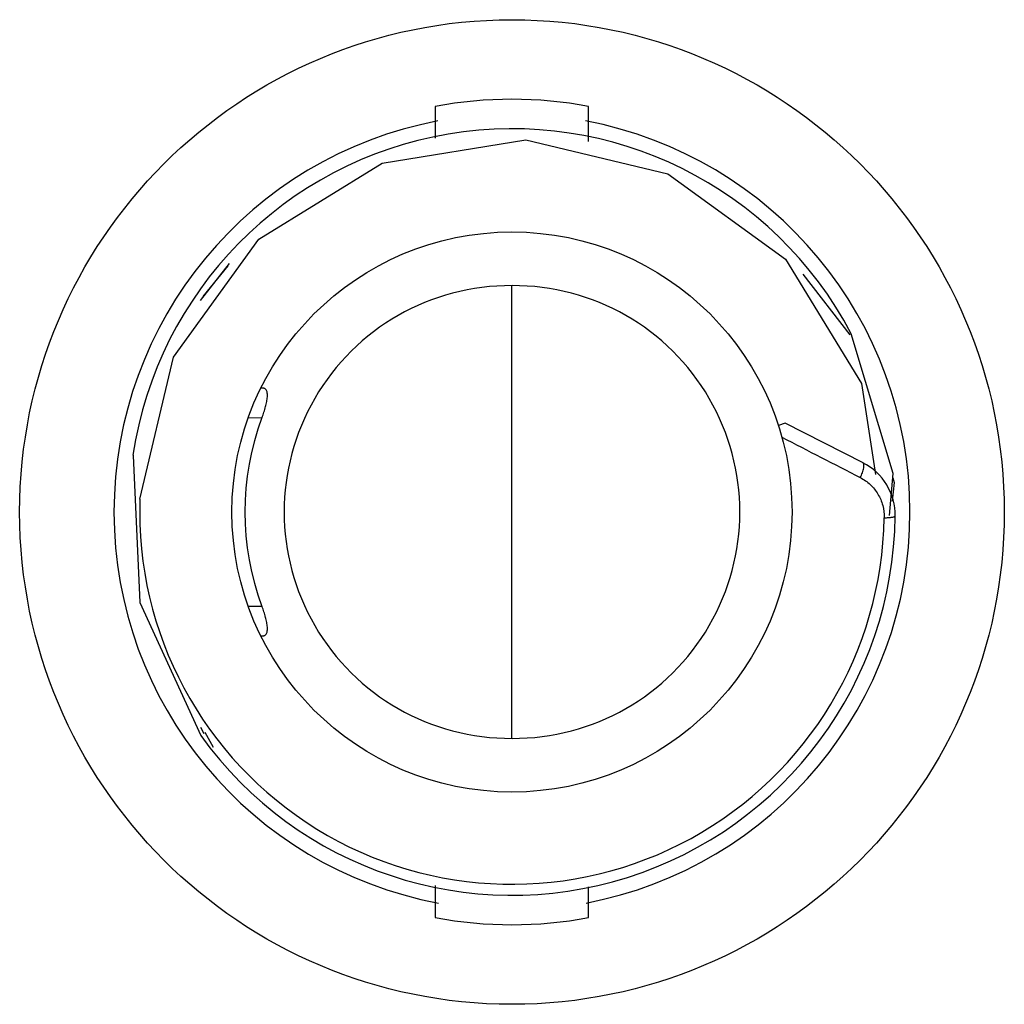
# Model space of a CAD drawing. Header units: millimetres. Extents: x 2.3 to 19, y 6.5 to 23.2.
import ezdxf

# ---------------------------------------------------------------- set-up
doc = ezdxf.new("R2010")
doc.units = ezdxf.units.MM
doc.header["$LTSCALE"] = 1.937647
doc.layers.get('0').update_dxf_attribs({"linetype": 'CONTINUOUS'})

msp = doc.modelspace()

# ---------------------------------------------------------------- linework, layer by layer
at = {"color": 7, "linetype": 'Continuous'}
for p, q in [((9.354, 21.686), (9.354, 21.148)), ((11.954, 21.09), (11.954, 21.686)), ((5.369, 18.393), (5.865, 19.021)), ((5.833, 18.985), (5.41, 18.463)), ((15.59, 18.843), (16.383, 17.811)), ((10.654, 10.968), (10.654, 18.648)), ((6.434, 16.908), (6.394, 16.909)), ((16.581, 16.987), (16.822, 15.442)), ((6.184, 16.412), (6.415, 16.408)), ((15.287, 16.313), (15.172, 16.276)), ((16.608, 15.641), (15.287, 16.313)), ((4.34, 13.271), (5.376, 11.018)), ((6.415, 13.208), (6.184, 13.204)), ((6.394, 12.708), (6.434, 12.708)), ((5.432, 11.048), (5.374, 11.155)), ((5.447, 11.073), (5.585, 10.821)), ((9.354, 8.473), (9.354, 7.93)), ((11.954, 7.93), (11.954, 8.45))]:
    msp.add_line(p, q, dxfattribs=at)
for points in [[(4.344, 15.025), (4.913, 17.436), (6.358, 19.435), (8.451, 20.725), (10.89, 21.118), (13.295, 20.543), (15.291, 19.095), (16.581, 16.987)], [(17.055, 14.748), (17.121, 15.463), (16.407, 17.829)], [(4.231, 15.773), (4.229, 15.767), (4.34, 13.271)], [(17.114, 15.386), (17.135, 15.309), (17.1, 14.989)]]:
    msp.add_lwpolyline(points, dxfattribs=at)
for radius in [8.35, 4.75]:
    msp.add_circle((10.654, 14.808), radius, dxfattribs=at)
for centre, radius, start, end in [((10.654, 14.808), 7, 79.2972, 100.7028), ((10.654, 14.808), 6.75, 100.7253, 259.3398), ((10.654, 14.808), 6.75, 280.7253, 79.3398), ((10.654, 14.808), 6.5, 27.7101, 171.4565), ((10.63, 14.808), 3.84, 89.6342, 270.3658), ((10.679, 14.808), 3.84, 269.6352, 90.3648), ((206.771, 386.949), 417.413, 242.68576, 242.89093), ((16.154, 14.75), 1, 359.3916, 63.022), ((10.654, 14.808), 6.314, 178.0328, 359.1146), ((10.654, 14.808), 6.5, 215.6821, 359.3916), ((10.654, 14.808), 7, 259.2972, 280.7028)]:
    msp.add_arc(centre, radius, start, end, dxfattribs=at)
msp.add_ellipse((10.683, 14.808), major_axis=(4.559, 0), ratio=0.99998, start_param=2.782907, end_param=3.500278, dxfattribs=at)
for points, knots in [([(6.415, 16.408), (6.427, 16.439), (6.448, 16.501), (6.476, 16.593), (6.496, 16.678), (6.505, 16.745), (6.507, 16.792), (6.505, 16.822), (6.501, 16.848), (6.493, 16.869), (6.482, 16.887), (6.469, 16.899), (6.452, 16.906), (6.44, 16.908), (6.434, 16.908)], [0, 0, 0, 0, 0.182048, 0.358038, 0.52052, 0.662659, 0.724319, 0.778972, 0.82658, 0.867726, 0.903528, 0.935886, 0.96727, 1, 1, 1, 1]), ([(16.561, 15.392), (16.568, 15.406), (16.581, 15.433), (16.597, 15.474), (16.611, 15.515), (16.62, 15.553), (16.624, 15.582), (16.625, 15.602), (16.623, 15.613), (16.621, 15.623), (16.618, 15.631), (16.613, 15.637), (16.61, 15.64), (16.608, 15.641)], [0, 0, 0, 0, 0.16883, 0.340642, 0.506492, 0.656465, 0.781888, 0.834172, 0.879169, 0.917031, 0.948766, 0.975827, 1, 1, 1, 1]), ([(16.561, 15.392), (16.622, 15.361), (16.737, 15.281), (16.869, 15.117), (16.951, 14.922), (16.969, 14.781), (16.968, 14.71)], [0, 0, 0, 0, 0.246772, 0.495227, 0.746337, 1, 1, 1, 1]), ([(16.968, 14.71), (16.992, 14.711), (17.027, 14.713), (17.072, 14.716), (17.1, 14.72), (17.12, 14.723), (17.133, 14.727), (17.14, 14.729), (17.146, 14.731), (17.151, 14.734), (17.154, 14.737), (17.154, 14.739)], [0, 0, 0, 0, 0.379899, 0.552899, 0.702962, 0.82293, 0.871095, 0.911406, 0.943968, 0.96905, 1, 1, 1, 1]), ([(6.434, 12.708), (6.44, 12.708), (6.452, 12.71), (6.469, 12.717), (6.482, 12.73), (6.493, 12.747), (6.501, 12.768), (6.505, 12.794), (6.507, 12.824), (6.505, 12.871), (6.496, 12.938), (6.476, 13.024), (6.448, 13.115), (6.427, 13.177), (6.415, 13.208)], [0, 0, 0, 0, 0.03273, 0.064115, 0.096473, 0.132275, 0.173423, 0.22103, 0.275683, 0.337344, 0.479484, 0.641966, 0.817953, 1, 1, 1, 1])]:
    msp.add_open_spline(points, degree=3, knots=knots, dxfattribs=at)

doc.saveas('drawing.dxf')
